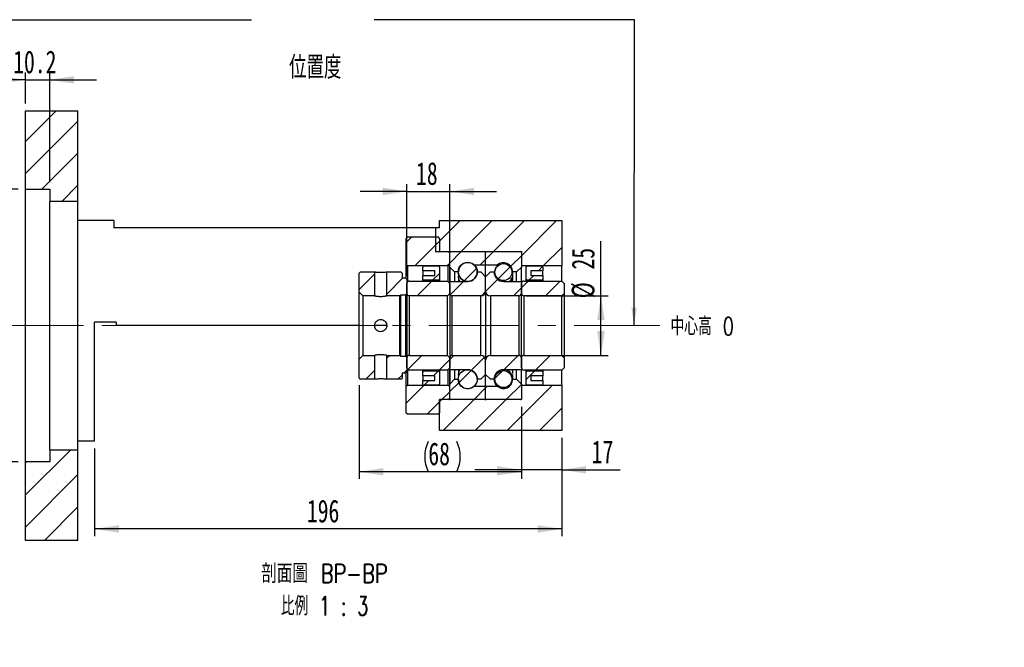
# Model space of a CAD drawing. Header units: millimetres. Extents: x 10 to 329, y 4 to 204.
# Tile 3 of 4: x 191 to 329, y 4 to 92. Entities that reach past the tile are written whole.
import ezdxf

# ---------------------------------------------------------------- set-up
doc = ezdxf.new("R2010")
doc.units = ezdxf.units.MM
doc.linetypes.add('CENTERX2', pattern=[20.32, 12.7, -2.54, 2.54, -2.54])
doc.layers.add('圖層0', color=7, linetype='Continuous')
doc.styles.add('SLDTEXTSTYLE0', font='TXT', dxfattribs={"width": 0.7})
doc.styles.add('SLDTEXTSTYLE1', font='TXT', dxfattribs={"width": 0.7, "bigfont": 'bigfont'})
doc.styles.add('SLDTEXTSTYLE4', font='TXT', dxfattribs={"width": 0.75, "bigfont": 'bigfont'})
doc.styles.add('SLDTEXTSTYLE5', font='TXT', dxfattribs={"width": 0.65625, "bigfont": 'bigfont'})
doc.dimstyles.new('SLDDIMSTYLE2', dxfattribs={"dimtxt": 3.389974, "dimasz": 2.5, "dimexe": 0, "dimexo": 0.0625, "dimgap": 0.847493, "dimtad": 1, "dimlfac": 3, "dimrnd": 1e-09, "dimzin": 12, "dimdsep": 46, "dimtxsty": 'SLDTEXTSTYLE0', "dimsah": 1, "dimcen": 0.09, "dimadec": 0, "dimazin": 3, "dimtfac": 1, "dimtofl": 0, "dimtmove": 0, "dimatfit": 3, "dimfxl": 1, "dimfrac": 2, "dimtolj": 1, "dimtzin": 12, "dimarcsym": 0})
doc.dimstyles.new('SLDDIMSTYLE4', dxfattribs={"dimtxt": 3.389974, "dimasz": 2.5, "dimexe": 0, "dimexo": 0.0625, "dimgap": 0.847493, "dimtad": 1, "dimdec": 1, "dimlfac": 3, "dimrnd": 1e-09, "dimzin": 12, "dimdsep": 46, "dimtxsty": 'SLDTEXTSTYLE0', "dimsah": 1, "dimcen": 0.09, "dimadec": 0, "dimazin": 3, "dimtfac": 1, "dimtdec": 1, "dimtofl": 0, "dimtmove": 0, "dimatfit": 3, "dimfxl": 1, "dimfrac": 2, "dimtolj": 1, "dimtzin": 12, "dimarcsym": 0})
doc.dimstyles.new('SLDDIMSTYLE5', dxfattribs={"dimtxt": 3.389974, "dimasz": 2.5, "dimexe": 0, "dimexo": 0.0625, "dimgap": 0.847493, "dimtad": 1, "dimdec": 1, "dimlfac": 3, "dimrnd": 1e-09, "dimzin": 12, "dimdsep": 46, "dimtxsty": 'SLDTEXTSTYLE0', "dimsah": 1, "dimcen": 0.09, "dimadec": 0, "dimazin": 3, "dimtfac": 1, "dimtdec": 1, "dimtmove": 0, "dimatfit": 0, "dimfxl": 1, "dimfrac": 2, "dimtolj": 1, "dimtzin": 12, "dimarcsym": 0})
doc.dimstyles.new('SLDDIMSTYLE6', dxfattribs={"dimtxt": 3.389974, "dimasz": 2.5, "dimexe": 0, "dimexo": 0.0625, "dimgap": 0.847493, "dimtad": 1, "dimlfac": 3, "dimrnd": 1e-09, "dimzin": 12, "dimdsep": 46, "dimtxsty": 'SLDTEXTSTYLE0', "dimsah": 1, "dimcen": 0.09, "dimadec": 0, "dimazin": 3, "dimtfac": 1, "dimtmove": 0, "dimatfit": 0, "dimfxl": 1, "dimfrac": 2, "dimtolj": 1, "dimtzin": 12, "dimarcsym": 0})

# ---------------------------------------------------------------- blocks, each defined once
blk = doc.blocks.new('_D_11')
at = {"layer": '圖層0', "color": 7}
for p, q in [((190.9, 68.48), (183, 68.48)), ((184, 68.48), (184, 30.38)), ((190.9, 30.38), (183, 30.38))]:
    blk.add_line(p, q, dxfattribs=at)
for points in [[(184, 68.48), (183.48, 65.09), (184.52, 65.09)], [(184, 30.38), (184.52, 33.77), (183.48, 33.77)]]:
    blk.add_solid(points, dxfattribs=at)
at = {"layer": '圖層0', "color": 7, "char_height": 3.175, "attachment_point": 1, "rotation": 90, "style": 'SLDTEXTSTYLE0'}
for s, insert in [('H7', (179.91, 53.81)), ('114.3', (179.91, 42.89)), ('%%c', (179.91, 38.86))]:
    blk.add_mtext(s, dxfattribs=dict(at, insert=insert))
blk = doc.blocks.new('_D_12')
at = {"layer": '圖層0', "color": 7}
for p, q in [((191.9, 80.43), (191.9, 84.76)), ((195.3, 69.48), (195.3, 84.76)), ((191.9, 83.76), (185.38, 83.76)), ((191.9, 83.76), (195.3, 83.76)), ((195.3, 83.76), (201.82, 83.76))]:
    blk.add_line(p, q, dxfattribs=at)
for points in [[(191.9, 83.76), (188.51, 84.28), (188.51, 83.24)], [(195.3, 83.76), (198.69, 83.24), (198.69, 84.28)]]:
    blk.add_solid(points, dxfattribs=at)
at = {"layer": '圖層0', "color": 7, "insert": (190.18, 87.85), "char_height": 3.175, "attachment_point": 1, "style": 'SLDTEXTSTYLE0'}
blk.add_mtext('10.2', dxfattribs=at)
blk = doc.blocks.new('_D_13')
at = {"layer": '圖層0', "color": 7}
for p, q in [((245.24, 56.31), (245.24, 69.17)), ((251.24, 56.31), (251.24, 69.17)), ((245.24, 68.17), (238.72, 68.17)), ((245.24, 68.17), (251.24, 68.17)), ((251.24, 68.17), (257.75, 68.17))]:
    blk.add_line(p, q, dxfattribs=at)
for points in [[(245.24, 68.17), (241.85, 68.69), (241.85, 67.65)], [(251.24, 68.17), (254.63, 67.65), (254.63, 68.69)]]:
    blk.add_solid(points, dxfattribs=at)
at = {"layer": '圖層0', "color": 7, "insert": (246.51, 72.26), "char_height": 3.175, "attachment_point": 1, "style": 'SLDTEXTSTYLE0'}
blk.add_mtext('18', dxfattribs=at)
blk = doc.blocks.new('_D_14')
at = {"layer": '圖層0', "color": 7}
for p, q in [((272.37, 53.59), (272.37, 61.24)), ((261.9, 53.59), (273.37, 53.59)), ((272.37, 45.26), (272.37, 53.59)), ((261.9, 45.26), (273.37, 45.26))]:
    blk.add_line(p, q, dxfattribs=at)
for points in [[(272.37, 53.59), (271.85, 50.2), (272.89, 50.2)], [(272.37, 45.26), (272.89, 48.65), (271.85, 48.65)]]:
    blk.add_solid(points, dxfattribs=at)
at = {"layer": '圖層0', "color": 7, "char_height": 3.175, "attachment_point": 1, "rotation": 90, "style": 'SLDTEXTSTYLE0'}
for s, insert in [('25', (268.28, 57.26)), ('%%c', (268.28, 53.24))]:
    blk.add_mtext(s, dxfattribs=dict(at, insert=insert))
blk = doc.blocks.new('_D_15')
at = {"layer": '圖層0', "color": 7}
for p, q in [((261.24, 38.09), (261.24, 28.28)), ((266.9, 33.76), (266.9, 28.28)), ((261.24, 29.28), (254.72, 29.28)), ((266.9, 29.28), (261.24, 29.28)), ((266.9, 29.28), (275.05, 29.28))]:
    blk.add_line(p, q, dxfattribs=at)
for points in [[(261.24, 29.28), (257.85, 29.8), (257.85, 28.76)], [(266.9, 29.28), (270.29, 28.76), (270.29, 29.8)]]:
    blk.add_solid(points, dxfattribs=at)
at = {"layer": '圖層0', "color": 7, "insert": (271.07, 33.38), "char_height": 3.175, "attachment_point": 1, "style": 'SLDTEXTSTYLE0'}
blk.add_mtext('17', dxfattribs=at)
blk = doc.blocks.new('_D_16')
at = {"layer": '圖層0', "color": 7}
for p, q in [((238.57, 41.09), (238.57, 28.01)), ((261.24, 38.09), (261.24, 28.01)), ((261.24, 29.01), (238.57, 29.01))]:
    blk.add_line(p, q, dxfattribs=at)
for centre, start, end in [((252.46, 31.13), 153.4349, 206.5651), ((247.97, 31.13), 333.4349, 26.5651)]:
    blk.add_arc(centre, 4.73, start, end, dxfattribs=at)
for points in [[(238.57, 29.01), (241.96, 28.49), (241.96, 29.53)], [(261.24, 29.01), (257.85, 29.53), (257.85, 28.49)]]:
    blk.add_solid(points, dxfattribs=at)
at = {"layer": '圖層0', "color": 7, "insert": (248.23, 33.1), "char_height": 3.175, "attachment_point": 1, "style": 'SLDTEXTSTYLE0'}
blk.add_mtext('68', dxfattribs=at)
blk = doc.blocks.new('_D_17')
at = {"layer": '圖層0', "color": 7}
for p, q in [((266.9, 33.76), (266.9, 20.02)), ((201.57, 32.26), (201.57, 20.02)), ((266.9, 21.02), (201.57, 21.02))]:
    blk.add_line(p, q, dxfattribs=at)
for points in [[(201.57, 21.02), (204.96, 20.5), (204.96, 21.54)], [(266.9, 21.02), (263.51, 21.54), (263.51, 20.5)]]:
    blk.add_solid(points, dxfattribs=at)
at = {"layer": '圖層0', "color": 7, "insert": (231.25, 25.11), "char_height": 3.175, "attachment_point": 1, "style": 'SLDTEXTSTYLE0'}
blk.add_mtext('196', dxfattribs=at)
blk = doc.blocks.new('SW_NOTE_4')
at = {"layer": '圖層0', "color": 0, "char_height": 2.6458, "attachment_point": 2}
for s, insert, style in [('\\M+19655\\M+196CA\\M+19AA4 BP-BP', (10.34, 3.41), 'SLDTEXTSTYLE4'), ('\\M+194E4\\M+197E1 1 : 3', (10.36, -1.12), 'SLDTEXTSTYLE5')]:
    blk.add_mtext(s, dxfattribs=dict(at, insert=insert, style=style))

msp = doc.modelspace()

# ---------------------------------------------------------------- hatches: boundary and pattern name
at = {"linetype": 'Continuous', "lineweight": 18}
h = msp.add_hatch(dxfattribs=at)
h.set_pattern_fill('ANSI31', style=0)
edge = h.paths.add_edge_path(flags=0)
edge.add_arc((251.3355, 59.6597), 0.1, 90, 180)
edge.add_line((251.2355, 59.6597), (251.2355, 57.593))
edge.add_line((251.2355, 57.593), (251.9021, 56.9264))
edge.add_line((251.9021, 56.9264), (252.4438, 56.9264))
edge.add_arc((253.7355, 56.9264), 1.2917, 47.348118, 180, ccw=False)
edge.add_line((254.6106, 57.8764), (256.2355, 57.8764))
edge.add_line((256.2355, 57.8764), (256.2355, 59.6597))
edge.add_arc((256.1355, 59.6597), 0.1, 0, 90)
edge.add_line((256.1355, 59.7597), (251.3355, 59.7597))
h = msp.add_hatch(dxfattribs=at)
h.set_pattern_fill('ANSI31', style=0)
edge = h.paths.add_edge_path(flags=0)
edge.add_arc((261.1355, 59.6597), 0.1, 0, 90)
edge.add_line((261.1355, 59.7597), (256.3355, 59.7597))
edge.add_arc((256.3355, 59.6597), 0.1, 90, 180)
edge.add_line((256.2355, 59.6597), (256.2355, 57.8764))
edge.add_line((256.2355, 57.8764), (257.8603, 57.8764))
edge.add_arc((258.7355, 56.9264), 1.2917, 0, 132.651882, ccw=False)
edge.add_line((260.0271, 56.9264), (260.5688, 56.9264))
edge.add_line((260.5688, 56.9264), (261.2355, 57.593))
edge.add_line((261.2355, 57.593), (261.2355, 59.6597))
h = msp.add_hatch(dxfattribs=at)
h.set_pattern_fill('ANSI31', style=0)
edge = h.paths.add_edge_path(flags=0)
edge.add_arc((253.7355, 56.9262), 1.3325, 0, 360)
h = msp.add_hatch(dxfattribs=at)
h.set_pattern_fill('ANSI31', style=0)
edge = h.paths.add_edge_path(flags=0)
edge.add_arc((258.7355, 56.9018), 1.1875, 0, 360)
h = msp.add_hatch(dxfattribs=at)
h.set_pattern_fill('ANSI31', style=0)
h.paths.add_polyline_path([(240.7188, 56.9264), (238.7355, 56.9264), (238.5688, 56.7597), (238.5688, 54.093), (239.0688, 53.593), (240.7188, 53.593)], flags=0)
h = msp.add_hatch(dxfattribs=at)
h.set_pattern_fill('ANSI31', style=0)
h.paths.add_polyline_path([(245.0688, 56.093), (244.5688, 56.093), (244.5688, 56.7597), (244.4021, 56.9264), (242.4188, 56.9264), (242.4188, 53.593), (244.2355, 53.593), (244.3188, 53.6764), (245.0688, 53.6764), (245.2355, 53.843), (245.2355, 55.9264)], flags=0)
h = msp.add_hatch(dxfattribs=at)
h.set_pattern_fill('ANSI31', style=0)
edge = h.paths.add_edge_path(flags=0)
edge.add_line((256.2355, 56.2597), (255.5688, 56.9264))
edge.add_line((255.5688, 56.9264), (255.0688, 56.9264))
edge.add_arc((253.7355, 56.9264), 1.3333, 270, 360, ccw=False)
edge.add_line((253.7355, 55.593), (251.2355, 55.593))
edge.add_line((251.2355, 55.593), (251.2355, 53.9264))
edge.add_arc((251.5688, 53.9264), 0.3333, 180, 270)
edge.add_line((251.5688, 53.593), (255.5688, 53.593))
edge.add_arc((255.5688, 54.2597), 0.6667, 270, 360)
edge.add_line((256.2355, 54.2597), (256.2355, 56.2597))
h = msp.add_hatch(dxfattribs=at)
h.set_pattern_fill('ANSI31', style=0)
edge = h.paths.add_edge_path(flags=0)
edge.add_line((256.9021, 56.9264), (256.2355, 56.2597))
edge.add_line((256.2355, 56.2597), (256.2355, 54.2597))
edge.add_arc((256.9021, 54.2597), 0.6667, 180, 270)
edge.add_line((256.9021, 53.593), (260.9021, 53.593))
edge.add_arc((260.9021, 53.9264), 0.3333, 270, 360)
edge.add_line((261.2355, 53.9264), (261.2355, 55.593))
edge.add_line((261.2355, 55.593), (258.7355, 55.593))
edge.add_arc((258.7355, 56.9264), 1.3333, 180, 270, ccw=False)
edge.add_line((257.4021, 56.9264), (256.9021, 56.9264))
h = msp.add_hatch(dxfattribs=at)
h.set_pattern_fill('ANSI31', style=0)
edge = h.paths.add_edge_path(flags=0)
edge.add_line((261.5688, 53.593), (266.9021, 53.593))
edge.add_line((266.9021, 53.593), (267.2355, 53.9264))
edge.add_line((267.2355, 53.9264), (267.2355, 55.3097))
edge.add_line((267.2355, 55.3097), (266.9021, 55.643))
edge.add_line((266.9021, 55.643), (261.5688, 55.643))
edge.add_arc((261.5688, 55.3097), 0.3333, 90, 180)
edge.add_line((261.2355, 55.3097), (261.2355, 53.9264))
edge.add_arc((261.5688, 53.9264), 0.3333, 180, 270)
h = msp.add_hatch(dxfattribs=at)
h.set_pattern_fill('ANSI31', style=0)
h.paths.add_polyline_path([(238.5688, 44.7597), (238.5688, 42.093), (238.7355, 41.9264), (240.7188, 41.9264), (240.7188, 45.2597), (239.0688, 45.2597)], flags=0)
h = msp.add_hatch(dxfattribs=at)
h.set_pattern_fill('ANSI31', style=0)
h.paths.add_polyline_path([(244.5688, 42.7597), (245.0688, 42.7597), (245.2355, 42.9264), (245.2355, 45.0097), (245.0688, 45.1764), (244.3188, 45.1764), (244.2355, 45.2597), (242.4188, 45.2597), (242.4188, 41.9264), (244.4021, 41.9264), (244.5688, 42.093)], flags=0)
h = msp.add_hatch(dxfattribs=at)
h.set_pattern_fill('ANSI31', style=0)
edge = h.paths.add_edge_path(flags=0)
edge.add_line((255.5688, 41.9264), (256.2355, 42.593))
edge.add_line((256.2355, 42.593), (256.2355, 44.593))
edge.add_arc((255.5688, 44.593), 0.6667, 360, 450)
edge.add_line((255.5688, 45.2597), (251.5688, 45.2597))
edge.add_arc((251.5688, 44.9264), 0.3333, 90, 180)
edge.add_line((251.2355, 44.9264), (251.2355, 43.2597))
edge.add_line((251.2355, 43.2597), (253.7355, 43.2597))
edge.add_arc((253.7355, 41.9264), 1.3333, 0, 90, ccw=False)
edge.add_line((255.0688, 41.9264), (255.5688, 41.9264))
h = msp.add_hatch(dxfattribs=at)
h.set_pattern_fill('ANSI31', style=0)
edge = h.paths.add_edge_path(flags=0)
edge.add_line((256.2355, 42.593), (256.9021, 41.9264))
edge.add_line((256.9021, 41.9264), (257.4021, 41.9264))
edge.add_arc((258.7355, 41.9264), 1.3333, 90, 180, ccw=False)
edge.add_line((258.7355, 43.2597), (261.2355, 43.2597))
edge.add_line((261.2355, 43.2597), (261.2355, 44.9264))
edge.add_arc((260.9021, 44.9264), 0.3333, 0, 90)
edge.add_line((260.9021, 45.2597), (256.9021, 45.2597))
edge.add_arc((256.9021, 44.593), 0.6667, 90, 180)
edge.add_line((256.2355, 44.593), (256.2355, 42.593))
h = msp.add_hatch(dxfattribs=at)
h.set_pattern_fill('ANSI31', style=0)
edge = h.paths.add_edge_path(flags=0)
edge.add_line((267.2355, 43.543), (267.2355, 44.9264))
edge.add_line((267.2355, 44.9264), (266.9021, 45.2597))
edge.add_line((266.9021, 45.2597), (261.5688, 45.2597))
edge.add_arc((261.5688, 44.9264), 0.3333, 90, 180)
edge.add_line((261.2355, 44.9264), (261.2355, 43.543))
edge.add_arc((261.5688, 43.543), 0.3333, 180, 270)
edge.add_line((261.5688, 43.2097), (266.9021, 43.2097))
edge.add_line((266.9021, 43.2097), (267.2355, 43.543))
h = msp.add_hatch(dxfattribs=at)
h.set_pattern_fill('ANSI31', style=0)
edge = h.paths.add_edge_path(flags=0)
edge.add_arc((253.7355, 41.9265), 1.3325, 0, 360)
h = msp.add_hatch(dxfattribs=at)
h.set_pattern_fill('ANSI31', style=0)
edge = h.paths.add_edge_path(flags=0)
edge.add_arc((258.7355, 41.9509), 1.1875, 0, 360)
h = msp.add_hatch(dxfattribs=at)
h.set_pattern_fill('ANSI31', style=0)
edge = h.paths.add_edge_path(flags=0)
edge.add_arc((251.3355, 39.193), 0.1, 180, 270)
edge.add_line((251.3355, 39.093), (256.1355, 39.093))
edge.add_arc((256.1355, 39.193), 0.1, 270, 360)
edge.add_line((256.2355, 39.193), (256.2355, 40.9764))
edge.add_line((256.2355, 40.9764), (254.6106, 40.9764))
edge.add_arc((253.7355, 41.9264), 1.2917, 180, 312.651882, ccw=False)
edge.add_line((252.4438, 41.9264), (251.9021, 41.9264))
edge.add_line((251.9021, 41.9264), (251.2355, 41.2597))
edge.add_line((251.2355, 41.2597), (251.2355, 39.193))
h = msp.add_hatch(dxfattribs=at)
h.set_pattern_fill('ANSI31', style=0)
edge = h.paths.add_edge_path(flags=0)
edge.add_arc((261.1355, 39.193), 0.1, 270, 360)
edge.add_line((261.2355, 39.193), (261.2355, 41.2597))
edge.add_line((261.2355, 41.2597), (260.5688, 41.9264))
edge.add_line((260.5688, 41.9264), (260.0271, 41.9264))
edge.add_arc((258.7355, 41.9264), 1.2917, 227.348118, 360, ccw=False)
edge.add_line((257.8603, 40.9764), (256.2355, 40.9764))
edge.add_line((256.2355, 40.9764), (256.2355, 39.193))
edge.add_arc((256.3355, 39.193), 0.1, 180, 270)
edge.add_line((256.3355, 39.093), (261.1355, 39.093))
at = {"layer": '圖層0', "linetype": 'Continuous', "lineweight": 18}
h = msp.add_hatch(dxfattribs=at)
h.set_pattern_fill('ANSI31', color=256, style=0)
h.paths.add_polyline_path([(199.2355, 79.4264), (191.9021, 79.4264), (191.9021, 68.4764), (195.3021, 68.4764), (195.3021, 66.7597), (199.2355, 66.7597)], flags=0)
h = msp.add_hatch(dxfattribs=at)
h.set_pattern_fill('ANSI31', color=256, style=0)
h.paths.add_polyline_path([(249.2355, 63.093), (249.2355, 59.7597), (261.2355, 59.7597), (261.2355, 57.7597), (266.9021, 57.7597), (266.9021, 64.093), (249.8021, 64.093), (249.8021, 63.093)], flags=0)
h = msp.add_hatch(dxfattribs=at)
h.set_pattern_fill('ANSI31', color=256, style=0)
edge = h.paths.add_edge_path(flags=0)
edge.add_line((245.1355, 61.593), (245.1355, 57.9264))
edge.add_line((245.1355, 57.9264), (245.3021, 57.7597))
edge.add_line((245.3021, 57.7597), (251.0188, 57.7597))
edge.add_line((251.0188, 57.7597), (251.1855, 57.9264))
edge.add_line((251.1855, 57.9264), (251.1855, 59.593))
edge.add_line((251.1855, 59.593), (251.0188, 59.7597))
edge.add_line((251.0188, 59.7597), (249.9355, 59.7597))
edge.add_arc((249.9355, 59.893), 0.1333, 180, 270, ccw=False)
edge.add_line((249.8021, 59.893), (249.8021, 61.593))
edge.add_line((249.8021, 61.593), (249.6355, 61.7597))
edge.add_line((249.6355, 61.7597), (245.3021, 61.7597))
edge.add_line((245.3021, 61.7597), (245.1355, 61.593))
h = msp.add_hatch(dxfattribs=at)
h.set_pattern_fill('ANSI31', color=256, style=0)
edge = h.paths.add_edge_path(flags=0)
edge.add_line((249.1355, 56.4264), (247.4688, 56.4264))
edge.add_line((247.4688, 56.4264), (247.4688, 55.9264))
edge.add_arc((247.6355, 55.9264), 0.1667, 180, 270)
edge.add_line((247.6355, 55.7597), (249.6355, 55.7597))
edge.add_arc((249.6355, 55.9264), 0.1667, 270, 360)
edge.add_line((249.8021, 55.9264), (249.8021, 57.593))
edge.add_arc((249.6355, 57.593), 0.1667, 0, 90)
edge.add_line((249.6355, 57.7597), (247.6355, 57.7597))
edge.add_arc((247.6355, 57.593), 0.1667, 90, 180)
edge.add_line((247.4688, 57.593), (247.4688, 57.093))
edge.add_line((247.4688, 57.093), (249.1355, 57.093))
edge.add_line((249.1355, 57.093), (249.1355, 56.4264))
h = msp.add_hatch(dxfattribs=at)
h.set_pattern_fill('ANSI31', color=256, style=0)
edge = h.paths.add_edge_path(flags=0)
edge.add_line((264.2355, 56.4264), (262.5688, 56.4264))
edge.add_line((262.5688, 56.4264), (262.5688, 57.093))
edge.add_line((262.5688, 57.093), (264.2355, 57.093))
edge.add_line((264.2355, 57.093), (264.2355, 57.593))
edge.add_arc((264.0688, 57.593), 0.1667, 0, 90)
edge.add_line((264.0688, 57.7597), (262.0688, 57.7597))
edge.add_arc((262.0688, 57.593), 0.1667, 90, 180)
edge.add_line((261.9021, 57.593), (261.9021, 55.9264))
edge.add_arc((262.0688, 55.9264), 0.1667, 180, 270)
edge.add_line((262.0688, 55.7597), (264.0688, 55.7597))
edge.add_arc((264.0688, 55.9264), 0.1667, 270, 360)
edge.add_line((264.2355, 55.9264), (264.2355, 56.4264))
h = msp.add_hatch(dxfattribs=at)
h.set_pattern_fill('ANSI31', color=256, style=0)
edge = h.paths.add_edge_path(flags=0)
edge.add_line((245.5688, 53.593), (250.9021, 53.593))
edge.add_line((250.9021, 53.593), (251.2355, 53.9264))
edge.add_line((251.2355, 53.9264), (251.2355, 55.3097))
edge.add_line((251.2355, 55.3097), (250.9021, 55.643))
edge.add_line((250.9021, 55.643), (245.5688, 55.643))
edge.add_arc((245.5688, 55.3097), 0.3333, 90, 180)
edge.add_line((245.2355, 55.3097), (245.2355, 53.9264))
edge.add_arc((245.5688, 53.9264), 0.3333, 180, 270)
h = msp.add_hatch(dxfattribs=at)
h.set_pattern_fill('ANSI31', color=256, style=0)
edge = h.paths.add_edge_path(flags=0)
edge.add_line((251.2355, 43.543), (251.2355, 44.9264))
edge.add_line((251.2355, 44.9264), (250.9021, 45.2597))
edge.add_line((250.9021, 45.2597), (245.5688, 45.2597))
edge.add_arc((245.5688, 44.9264), 0.3333, 90, 180)
edge.add_line((245.2355, 44.9264), (245.2355, 43.543))
edge.add_arc((245.5688, 43.543), 0.3333, 180, 270)
edge.add_line((245.5688, 43.2097), (250.9021, 43.2097))
edge.add_line((250.9021, 43.2097), (251.2355, 43.543))
h = msp.add_hatch(dxfattribs=at)
h.set_pattern_fill('ANSI31', color=256, style=0)
edge = h.paths.add_edge_path(flags=0)
edge.add_line((247.4688, 42.4264), (249.1355, 42.4264))
edge.add_line((249.1355, 42.4264), (249.1355, 41.7597))
edge.add_line((249.1355, 41.7597), (247.4688, 41.7597))
edge.add_line((247.4688, 41.7597), (247.4688, 41.2597))
edge.add_arc((247.6355, 41.2597), 0.1667, 180, 270)
edge.add_line((247.6355, 41.093), (249.6355, 41.093))
edge.add_arc((249.6355, 41.2597), 0.1667, 270, 360)
edge.add_line((249.8021, 41.2597), (249.8021, 42.9264))
edge.add_arc((249.6355, 42.9264), 0.1667, 0, 90)
edge.add_line((249.6355, 43.093), (247.6355, 43.093))
edge.add_arc((247.6355, 42.9264), 0.1667, 90, 180)
edge.add_line((247.4688, 42.9264), (247.4688, 42.4264))
h = msp.add_hatch(dxfattribs=at)
h.set_pattern_fill('ANSI31', color=256, style=0)
edge = h.paths.add_edge_path(flags=0)
edge.add_line((262.5688, 42.4264), (264.2355, 42.4264))
edge.add_line((264.2355, 42.4264), (264.2355, 42.9264))
edge.add_arc((264.0688, 42.9264), 0.1667, 0, 90)
edge.add_line((264.0688, 43.093), (262.0688, 43.093))
edge.add_arc((262.0688, 42.9264), 0.1667, 90, 180)
edge.add_line((261.9021, 42.9264), (261.9021, 41.2597))
edge.add_arc((262.0688, 41.2597), 0.1667, 180, 270)
edge.add_line((262.0688, 41.093), (264.0688, 41.093))
edge.add_arc((264.0688, 41.2597), 0.1667, 270, 360)
edge.add_line((264.2355, 41.2597), (264.2355, 41.7597))
edge.add_line((264.2355, 41.7597), (262.5688, 41.7597))
edge.add_line((262.5688, 41.7597), (262.5688, 42.4264))
h = msp.add_hatch(dxfattribs=at)
h.set_pattern_fill('ANSI31', color=256, style=0)
edge = h.paths.add_edge_path(flags=0)
edge.add_line((251.0188, 41.093), (245.3021, 41.093))
edge.add_line((245.3021, 41.093), (245.1355, 40.9264))
edge.add_line((245.1355, 40.9264), (245.1355, 37.2597))
edge.add_line((245.1355, 37.2597), (245.3021, 37.093))
edge.add_line((245.3021, 37.093), (249.6355, 37.093))
edge.add_line((249.6355, 37.093), (249.8021, 37.2597))
edge.add_line((249.8021, 37.2597), (249.8021, 38.9597))
edge.add_arc((249.9355, 38.9597), 0.1333, 90, 180, ccw=False)
edge.add_line((249.9355, 39.093), (251.0188, 39.093))
edge.add_line((251.0188, 39.093), (251.1855, 39.2597))
edge.add_line((251.1855, 39.2597), (251.1855, 40.9264))
edge.add_line((251.1855, 40.9264), (251.0188, 41.093))
h = msp.add_hatch(dxfattribs=at)
h.set_pattern_fill('ANSI31', color=256, style=0)
h.paths.add_polyline_path([(266.9021, 41.093), (261.2355, 41.093), (261.2355, 39.093), (249.8021, 39.093), (249.8021, 34.7597), (266.9021, 34.7597)], flags=0)
h = msp.add_hatch(dxfattribs=at)
h.set_pattern_fill('ANSI31', color=256, style=0)
h.paths.add_polyline_path([(191.9021, 19.4264), (199.2355, 19.4264), (199.2355, 32.093), (195.3021, 32.093), (195.3021, 30.3764), (191.9021, 30.3764)], flags=0)

# ---------------------------------------------------------------- linework, layer by layer
at = {"color": 7, "linetype": 'Continuous', "lineweight": 25}
for p, q in [((191.9021, 68.4764), (191.9021, 79.4264)), ((191.9021, 79.4264), (199.2355, 79.4264)), ((199.2355, 66.7597), (199.2355, 79.4264)), ((191.9021, 68.4764), (195.3021, 68.4764)), ((191.9021, 30.3764), (191.9021, 68.4764)), ((195.3021, 68.4764), (195.3021, 66.7597)), ((199.2355, 66.7597), (195.3021, 66.7597)), ((195.3021, 32.093), (195.3021, 66.7597)), ((199.2355, 32.093), (199.2355, 66.7597)), ((204.2355, 64.093), (199.2355, 64.093)), ((204.2355, 64.093), (204.2355, 63.093)), ((249.8021, 63.093), (249.8021, 64.093)), ((249.8021, 64.093), (266.9021, 64.093)), ((266.9021, 64.093), (266.9021, 57.7597)), ((249.2355, 63.093), (204.2355, 63.093)), ((249.8021, 63.093), (249.2355, 63.093)), ((249.2355, 63.093), (249.2355, 59.7597)), ((245.3021, 61.7597), (245.1355, 61.593)), ((245.1355, 57.9264), (245.1355, 61.593)), ((249.6355, 61.7597), (245.3021, 61.7597)), ((249.8021, 61.593), (249.6355, 61.7597)), ((249.8021, 61.593), (249.8021, 59.893)), ((249.2355, 59.7597), (261.2355, 59.7597)), ((249.9355, 59.7597), (251.0188, 59.7597)), ((251.1855, 59.593), (251.0188, 59.7597)), ((251.1855, 59.593), (251.1855, 57.9264)), ((251.2355, 57.593), (251.2355, 59.6597)), ((251.3355, 59.7597), (256.1355, 59.7597)), ((256.2355, 57.8764), (256.2355, 59.6597)), ((256.3355, 59.7597), (261.1355, 59.7597)), ((261.2355, 59.7597), (261.2355, 57.7597)), ((261.2355, 59.6597), (261.2355, 57.593)), ((245.1355, 57.9264), (245.3021, 57.7597)), ((245.1355, 56.0264), (245.1355, 57.9264)), ((251.0188, 57.7597), (251.1855, 57.9264)), ((251.1855, 57.9264), (251.1855, 55.3597)), ((256.2355, 57.8764), (254.6106, 57.8764)), ((257.8603, 57.8764), (256.2355, 57.8764)), ((256.2355, 56.2597), (256.2355, 57.8764)), ((257.8603, 57.7045), (257.8603, 57.8764)), ((238.7355, 56.9264), (238.5688, 56.7597)), ((238.5688, 54.093), (238.5688, 56.7597)), ((238.7355, 56.9264), (240.7188, 56.9264)), ((240.7188, 56.9264), (240.7188, 53.593)), ((242.4188, 53.593), (242.4188, 56.9264)), ((242.4188, 56.9264), (244.4021, 56.9264)), ((244.5688, 56.7597), (244.4021, 56.9264)), ((244.5688, 56.7597), (244.5688, 56.093)), ((251.0188, 57.7597), (245.3021, 57.7597)), ((245.3021, 57.7597), (245.3021, 55.5097)), ((247.4688, 57.093), (247.4688, 57.593)), ((249.1355, 57.093), (247.4688, 57.093)), ((247.4688, 57.093), (247.4688, 56.4264)), ((247.6355, 57.7597), (249.6355, 57.7597)), ((249.1355, 56.4264), (249.1355, 57.093)), ((249.8021, 57.593), (249.8021, 55.9264)), ((251.0188, 55.5264), (251.0188, 57.7597)), ((251.9021, 56.9264), (251.2355, 57.593)), ((251.2355, 57.593), (251.2355, 55.593)), ((251.9021, 56.9264), (251.9021, 55.593)), ((252.4438, 56.9264), (251.9021, 56.9264)), ((252.4438, 56.5955), (252.4438, 56.4589)), ((255.0688, 56.9264), (255.5688, 56.9264)), ((255.5688, 56.9264), (256.2355, 56.2597)), ((256.2355, 56.2597), (256.9021, 56.9264)), ((256.9021, 56.9264), (257.4021, 56.9264)), ((260.0271, 56.6593), (260.0271, 56.9264)), ((260.5688, 56.9264), (260.0271, 56.9264)), ((261.2355, 57.593), (260.5688, 56.9264)), ((260.5688, 55.593), (260.5688, 56.9264)), ((266.9021, 57.7597), (261.2355, 57.7597)), ((261.2355, 55.593), (261.2355, 57.593)), ((261.9021, 55.9264), (261.9021, 57.593)), ((262.0688, 57.7597), (264.0688, 57.7597)), ((264.2355, 57.093), (262.5688, 57.093)), ((262.5688, 57.093), (262.5688, 56.4264)), ((264.2355, 57.593), (264.2355, 57.093)), ((264.2355, 56.4264), (264.2355, 57.093)), ((266.9021, 55.643), (266.9021, 57.7597)), ((244.5688, 56.093), (245.0688, 56.093)), ((245.2355, 55.9264), (245.0688, 56.093)), ((245.2355, 55.9264), (245.2355, 53.843)), ((245.2355, 53.9264), (245.2355, 55.3097)), ((245.5688, 55.643), (250.9021, 55.643)), ((247.4688, 56.4264), (249.1355, 56.4264)), ((247.4688, 55.9264), (247.4688, 56.4264)), ((247.4688, 55.643), (247.4688, 55.9264)), ((249.6355, 55.7597), (247.6355, 55.7597)), ((249.8021, 55.9264), (249.8021, 55.643)), ((251.2355, 55.3097), (250.9021, 55.643)), ((251.2355, 55.593), (253.7355, 55.593)), ((251.2355, 53.9264), (251.2355, 55.593)), ((251.2355, 55.3097), (251.2355, 53.9264)), ((252.4438, 56.0065), (252.4438, 55.593)), ((256.2355, 54.2597), (256.2355, 56.2597)), ((258.7355, 55.593), (261.2355, 55.593)), ((260.0271, 55.593), (260.0271, 56.2341)), ((261.2355, 55.593), (261.2355, 53.9264)), ((261.2355, 53.9264), (261.2355, 55.3097)), ((261.5688, 55.643), (266.9021, 55.643)), ((261.9021, 55.643), (261.9021, 55.9264)), ((264.0688, 55.7597), (262.0688, 55.7597)), ((262.5688, 56.4264), (264.2355, 56.4264)), ((264.2355, 56.4264), (264.2355, 55.9264)), ((264.2355, 55.9264), (264.2355, 55.643)), ((267.2355, 55.3097), (266.9021, 55.643)), ((267.2355, 55.3097), (267.2355, 53.9264)), ((238.5688, 54.093), (239.0688, 53.593)), ((238.5688, 44.7597), (238.5688, 54.093)), ((245.0688, 53.6764), (245.2355, 53.843)), ((245.2355, 53.843), (245.2355, 45.0097)), ((250.9021, 53.593), (251.2355, 53.9264)), ((251.2355, 53.9264), (251.2355, 44.9264)), ((256.2355, 54.2597), (256.2355, 44.593)), ((261.2355, 44.9264), (261.2355, 53.9264)), ((266.9021, 53.593), (267.2355, 53.9264)), ((267.2355, 53.9264), (267.2355, 44.9264)), ((239.0688, 53.593), (239.0688, 45.2597)), ((240.7188, 53.593), (239.0688, 53.593)), ((244.2355, 53.593), (242.4188, 53.593)), ((244.2355, 53.593), (244.3188, 53.6764)), ((244.2355, 45.2597), (244.2355, 53.593)), ((245.0688, 53.6764), (244.3188, 53.6764)), ((244.3188, 53.6764), (244.3188, 45.1764)), ((245.0688, 45.1764), (245.0688, 53.6764)), ((245.5688, 53.593), (245.5688, 45.2597)), ((250.9021, 53.593), (245.5688, 53.593)), ((250.9021, 45.2597), (250.9021, 53.593)), ((251.5688, 45.2597), (251.5688, 53.593)), ((255.5688, 53.593), (251.5688, 53.593)), ((255.5688, 45.2597), (255.5688, 53.593)), ((256.9021, 53.593), (256.9021, 45.2597)), ((260.9021, 53.593), (256.9021, 53.593)), ((260.9021, 53.593), (260.9021, 45.2597)), ((261.5688, 53.593), (261.5688, 45.2597)), ((266.9021, 53.593), (261.5688, 53.593)), ((266.9021, 45.2597), (266.9021, 53.593)), ((204.5688, 49.9264), (201.5688, 49.9264)), ((201.5688, 33.2597), (201.5688, 49.9264)), ((204.5688, 49.9264), (204.5688, 49.4264)), ((238.5688, 49.4264), (204.5688, 49.4264)), ((242.4077, 49.4264), (240.7188, 49.4264)), ((239.0688, 45.2597), (238.5688, 44.7597)), ((238.5688, 42.093), (238.5688, 44.7597)), ((239.0688, 45.2597), (240.7188, 45.2597)), ((240.7188, 45.2597), (240.7188, 41.9264)), ((242.4188, 45.2597), (244.2355, 45.2597)), ((242.4188, 41.9264), (242.4188, 45.2597)), ((244.3188, 45.1764), (244.2355, 45.2597)), ((244.3188, 45.1764), (245.0688, 45.1764)), ((245.2355, 45.0097), (245.0688, 45.1764)), ((245.2355, 45.0097), (245.2355, 42.9264)), ((245.2355, 43.543), (245.2355, 44.9264)), ((245.5688, 45.2597), (250.9021, 45.2597)), ((251.2355, 44.9264), (250.9021, 45.2597)), ((251.2355, 44.9264), (251.2355, 43.543)), ((251.2355, 43.2597), (251.2355, 44.9264)), ((251.5688, 45.2597), (255.5688, 45.2597)), ((256.2355, 42.593), (256.2355, 44.593)), ((256.9021, 45.2597), (260.9021, 45.2597)), ((261.2355, 43.543), (261.2355, 44.9264)), ((261.2355, 44.9264), (261.2355, 43.2597)), ((261.5688, 45.2597), (266.9021, 45.2597)), ((267.2355, 44.9264), (266.9021, 45.2597)), ((267.2355, 44.9264), (267.2355, 43.543)), ((244.5688, 42.7597), (244.5688, 42.093)), ((245.0688, 42.7597), (244.5688, 42.7597)), ((245.0688, 42.7597), (245.2355, 42.9264)), ((245.1355, 40.9264), (245.1355, 42.8264)), ((245.3021, 43.343), (245.3021, 41.093)), ((250.9021, 43.2097), (245.5688, 43.2097)), ((247.4688, 42.9264), (247.4688, 43.2097)), ((247.4688, 42.4264), (247.4688, 42.9264)), ((247.6355, 43.093), (249.6355, 43.093)), ((249.8021, 43.2097), (249.8021, 42.9264)), ((249.8021, 42.9264), (249.8021, 41.2597)), ((250.9021, 43.2097), (251.2355, 43.543)), ((251.0188, 41.093), (251.0188, 43.3264)), ((251.1855, 43.493), (251.1855, 40.9264)), ((253.7355, 43.2597), (251.2355, 43.2597)), ((251.2355, 43.2597), (251.2355, 41.2597)), ((251.9021, 43.2597), (251.9021, 41.9264)), ((252.4438, 43.2597), (252.4438, 42.81)), ((261.2355, 43.2597), (258.7355, 43.2597)), ((260.0271, 43.0827), (260.0271, 43.2597)), ((260.5688, 41.9264), (260.5688, 43.2597)), ((261.2355, 41.2597), (261.2355, 43.2597)), ((266.9021, 43.2097), (261.5688, 43.2097)), ((261.9021, 42.9264), (261.9021, 43.2097)), ((261.9021, 41.2597), (261.9021, 42.9264)), ((262.0688, 43.093), (264.0688, 43.093)), ((264.2355, 43.2097), (264.2355, 42.9264)), ((264.2355, 42.9264), (264.2355, 42.4264)), ((266.9021, 43.2097), (267.2355, 43.543)), ((266.9021, 41.093), (266.9021, 43.2097)), ((238.5688, 42.093), (238.7355, 41.9264)), ((240.7188, 41.9264), (238.7355, 41.9264)), ((244.4021, 41.9264), (242.4188, 41.9264)), ((244.4021, 41.9264), (244.5688, 42.093)), ((247.4688, 42.4264), (247.4688, 41.7597)), ((249.1355, 42.4264), (247.4688, 42.4264)), ((247.4688, 41.7597), (249.1355, 41.7597)), ((247.4688, 41.2597), (247.4688, 41.7597)), ((249.1355, 41.7597), (249.1355, 42.4264)), ((251.2355, 41.2597), (251.9021, 41.9264)), ((251.9021, 41.9264), (252.4438, 41.9264)), ((252.4438, 42.3614), (252.4438, 42.2538)), ((255.5688, 41.9264), (255.0688, 41.9264)), ((256.2355, 42.593), (255.5688, 41.9264)), ((256.9021, 41.9264), (256.2355, 42.593)), ((256.2355, 40.9764), (256.2355, 42.593)), ((257.4021, 41.9264), (256.9021, 41.9264)), ((260.0271, 42.2816), (260.0271, 42.6076)), ((260.0271, 41.9264), (260.0271, 41.9314)), ((260.0271, 41.9264), (260.5688, 41.9264)), ((260.5688, 41.9264), (261.2355, 41.2597)), ((264.2355, 42.4264), (262.5688, 42.4264)), ((262.5688, 42.4264), (262.5688, 41.7597)), ((262.5688, 41.7597), (264.2355, 41.7597)), ((264.2355, 41.7597), (264.2355, 42.4264)), ((264.2355, 41.7597), (264.2355, 41.2597)), ((245.3021, 41.093), (245.1355, 40.9264)), ((245.1355, 37.2597), (245.1355, 40.9264)), ((245.3021, 41.093), (251.0188, 41.093)), ((249.6355, 41.093), (247.6355, 41.093)), ((251.1855, 40.9264), (251.0188, 41.093)), ((251.1855, 40.9264), (251.1855, 39.2597)), ((251.2355, 39.193), (251.2355, 41.2597)), ((254.6106, 40.9764), (256.2355, 40.9764)), ((256.2355, 40.9764), (257.8603, 40.9764)), ((256.2355, 39.193), (256.2355, 40.9764)), ((257.8603, 40.9764), (257.8603, 40.9829)), ((261.2355, 41.2597), (261.2355, 39.193)), ((261.2355, 41.093), (261.2355, 39.093)), ((261.2355, 41.093), (266.9021, 41.093)), ((264.0688, 41.093), (262.0688, 41.093)), ((266.9021, 41.093), (266.9021, 34.7597)), ((249.8021, 34.7597), (249.8021, 39.093)), ((261.2355, 39.093), (249.8021, 39.093)), ((249.8021, 38.9597), (249.8021, 37.2597)), ((251.0188, 39.093), (249.9355, 39.093)), ((251.0188, 39.093), (251.1855, 39.2597)), ((256.1355, 39.093), (251.3355, 39.093)), ((261.1355, 39.093), (256.3355, 39.093)), ((245.1355, 37.2597), (245.3021, 37.093)), ((249.6355, 37.093), (249.8021, 37.2597)), ((245.3021, 37.093), (249.6355, 37.093)), ((266.9021, 34.7597), (249.8021, 34.7597)), ((201.5688, 33.2597), (199.2355, 33.2597)), ((195.3021, 32.093), (195.3021, 30.3764)), ((195.3021, 32.093), (199.2355, 32.093)), ((199.2355, 19.4264), (199.2355, 32.093)), ((191.9021, 19.4264), (191.9021, 30.3764)), ((195.3021, 30.3764), (191.9021, 30.3764)), ((199.2355, 19.4264), (191.9021, 19.4264))]:
    msp.add_line(p, q, dxfattribs=at)
at = {"color": 8, "linetype": 'Continuous', "lineweight": 25}
for p, q in [((247.6355, 55.7597), (247.6355, 55.643)), ((249.6355, 55.643), (249.6355, 55.7597)), ((262.0688, 55.7597), (262.0688, 55.643)), ((264.0688, 55.643), (264.0688, 55.7597)), ((247.6355, 43.2097), (247.6355, 43.093)), ((249.6355, 43.093), (249.6355, 43.2097)), ((262.0688, 43.2097), (262.0688, 43.093)), ((264.0688, 43.093), (264.0688, 43.2097))]:
    msp.add_line(p, q, dxfattribs=at)
at = {"color": 7, "linetype": 'Continuous', "lineweight": 25, "flags": 128}
for points in [[(257.6093, 57.2786), (257.4888, 57.0376), (257.4144, 56.7456)], [(259.9898, 55.593), (259.9821, 55.6138), (259.8628, 55.8529)]]:
    msp.add_lwpolyline(points, dxfattribs=at)
at = {"color": 7, "linetype": 'Continuous', "lineweight": 25}
for centre, radius in [((253.7355, 56.9262), 1.3325), ((258.7355, 56.9018), 1.1875), ((253.7355, 41.9265), 1.3325), ((258.7355, 41.9509), 1.1875)]:
    msp.add_circle(centre, radius, dxfattribs=at)
for centre, radius, start, end in [((249.9355, 59.893), 0.1333, 180, 270), ((251.3355, 59.6597), 0.1, 90, 180), ((256.1355, 59.6597), 0.1, 0, 90), ((256.3355, 59.6597), 0.1, 90, 180), ((261.1355, 59.6597), 0.1, 0, 90), ((253.7355, 56.9264), 1.2917, 47.348118, 180), ((253.7355, 56.9262), 1.3333, 0.006429, 45.439718), ((258.7355, 56.9264), 1.2917, 0, 132.651882), ((247.6355, 57.593), 0.1667, 90, 180), ((249.6355, 57.593), 0.1667, 0, 90), ((253.7355, 56.9262), 1.3333, 180, 270), ((253.7355, 56.9264), 1.3333, 270, 0), ((258.7355, 56.9264), 1.3333, 180, 270), ((258.7355, 56.5648), 1.3333, 313.212278, 360), ((262.0688, 57.593), 0.1667, 90, 180), ((264.0688, 57.593), 0.1667, 0, 90), ((245.5688, 55.3097), 0.3333, 90, 180), ((247.6355, 55.9264), 0.1667, 180, 270), ((249.6355, 55.9264), 0.1667, 270, 0), ((253.7355, 56.3372), 1.3333, 180, 213.926024), ((261.5688, 55.3097), 0.3333, 90, 180), ((262.0688, 55.9264), 0.1667, 180, 270), ((264.0688, 55.9264), 0.1667, 270, 0), ((245.5688, 53.9264), 0.3333, 180, 270), ((251.5688, 53.9264), 0.3333, 180, 270), ((255.5688, 54.2597), 0.6667, 270, 0), ((256.9021, 54.2597), 0.6667, 180, 270), ((260.9021, 53.9264), 0.3333, 270, 0), ((261.5688, 53.9264), 0.3333, 180, 270), ((245.5688, 44.9264), 0.3333, 90, 180), ((251.5688, 44.9264), 0.3333, 90, 180), ((255.5688, 44.593), 0.6667, 360, 90), ((256.9021, 44.593), 0.6667, 90, 180), ((260.9021, 44.9264), 0.3333, 0, 90), ((261.5688, 44.9264), 0.3333, 90, 180), ((245.5688, 43.543), 0.3333, 180, 270), ((247.6355, 42.9264), 0.1667, 90, 180), ((249.6355, 42.9264), 0.1667, 360, 90), ((253.7355, 42.4793), 1.3333, 144.174728, 180), ((253.7355, 41.9264), 1.3333, 0, 90), ((258.7355, 41.9264), 1.3333, 90, 180), ((258.7355, 41.9509), 1.3333, 0, 79.060274), ((258.7355, 42.7519), 1.3333, 0, 22.383803), ((261.5688, 43.543), 0.3333, 180, 270), ((262.0688, 42.9264), 0.1667, 90, 180), ((264.0688, 42.9264), 0.1667, 360, 90), ((253.7355, 41.9264), 1.2917, 180, 312.651882), ((258.7355, 41.9509), 1.3333, 180.527361, 225.6084), ((258.7355, 41.9264), 1.2917, 227.348118, 0), ((247.6355, 41.2597), 0.1667, 180, 270), ((249.6355, 41.2597), 0.1667, 270, 0), ((262.0688, 41.2597), 0.1667, 180, 270), ((264.0688, 41.2597), 0.1667, 270, 0), ((249.9355, 38.9597), 0.1333, 90, 180), ((251.3355, 39.193), 0.1, 180, 270), ((256.1355, 39.193), 0.1, 270, 360), ((256.3355, 39.193), 0.1, 180, 270), ((261.1355, 39.193), 0.1, 270, 0)]:
    msp.add_arc(centre, radius, start, end, dxfattribs=at)
for points, knots in [([(240.7188, 56.9264), (240.7281, 56.9253), (240.7468, 56.9231), (240.8923, 56.908), (241.107, 56.891), (241.376, 56.8787), (241.666, 56.8768), (241.9443, 56.886), (242.1808, 56.9022), (242.3484, 56.9184), (242.4133, 56.9257), (242.4177, 56.9262), (242.4188, 56.9264)], [0, 0, 0, 0, 0.10690367, 0.21379056, 0.32110544, 0.42870893, 0.53584428, 0.6424849, 0.74937477, 0.85686796, 0.96438191, 1, 1, 1, 1]), ([(240.7188, 53.593), (240.728, 53.5911), (240.7464, 53.5872), (240.8896, 53.5603), (241.1019, 53.5297), (241.3701, 53.5069), (241.6592, 53.503), (241.9355, 53.5191), (242.1719, 53.5481), (242.3426, 53.5775), (242.4124, 53.5917), (242.4174, 53.5928), (242.4188, 53.593)], [0, 0, 0, 0, 0.10586581, 0.21167997, 0.31882766, 0.42697192, 0.53363035, 0.63862808, 0.74437831, 0.85210518, 0.95998927, 1, 1, 1, 1]), ([(240.7188, 49.4264), (240.728, 49.3319), (240.7464, 49.1429), (240.8896, 48.8908), (241.1019, 48.6964), (241.3701, 48.5831), (241.6592, 48.5652), (241.9356, 48.6422), (242.1717, 48.8047), (242.3432, 49.0379), (242.428, 49.3162), (242.416, 49.6048), (242.3113, 49.8715), (242.125, 50.0903), (241.8746, 50.237), (241.5893, 50.2922), (241.3045, 50.2507), (241.0498, 50.1195), (240.8519, 49.9112), (240.737, 49.6672), (240.7242, 49.4986), (240.7188, 49.4264)], [0, 0, 0, 0, 0.05293704, 0.10584825, 0.15942628, 0.21350263, 0.26683601, 0.31933897, 0.37221822, 0.42608586, 0.48003211, 0.53303957, 0.58555807, 0.63874816, 0.69277675, 0.74650542, 0.79922059, 0.85180851, 0.90532973, 0.95941116, 1, 1, 1, 1]), ([(242.4188, 45.2597), (242.4096, 45.2616), (242.3912, 45.2655), (242.248, 45.2924), (242.0357, 45.3231), (241.7675, 45.3458), (241.4784, 45.3497), (241.2021, 45.3336), (240.9657, 45.3047), (240.795, 45.2752), (240.7252, 45.261), (240.7202, 45.26), (240.7188, 45.2597)], [0, 0, 0, 0, 0.10586552, 0.21168059, 0.31882692, 0.4269712, 0.53363151, 0.63862746, 0.74437925, 0.85210504, 0.95998915, 1, 1, 1, 1]), ([(242.4188, 41.9264), (242.4095, 41.9274), (242.3908, 41.9296), (242.2453, 41.9448), (242.0306, 41.9617), (241.7615, 41.974), (241.4716, 41.9759), (241.1933, 41.9668), (240.9568, 41.9505), (240.7891, 41.9343), (240.7242, 41.927), (240.7199, 41.9265), (240.7188, 41.9264)], [0, 0, 0, 0, 0.10690367, 0.21379055, 0.32110404, 0.42870752, 0.53584474, 0.64248536, 0.7493737, 0.85686797, 0.96438191, 1, 1, 1, 1])]:
    msp.add_open_spline(points, degree=3, knots=knots, dxfattribs=at)
at = {"layer": '圖層0', "color": 7}
for p, q in [((184.233, 92.1568), (223.5205, 92.1568)), ((277.0759, 92.1568), (240.6443, 92.1568)), ((277.0033, 49.4264), (277.0759, 92.1568))]:
    msp.add_line(p, q, dxfattribs=at)
at = {"layer": '圖層0', "color": 7, "linetype": 'CENTERX2', "lineweight": 18}
msp.add_line((187.3356, 49.4264), (280.5943, 49.4264), dxfattribs=at)
at = {"layer": '圖層0', "color": 7}
msp.add_solid([(277.0033, 49.4264), (277.3921, 51.9257), (276.6229, 51.927)], dxfattribs=at)

# ---------------------------------------------------------------- block references
at = {"layer": '圖層0'}
msp.add_blockref('SW_NOTE_4', (223.3487, 12.7081), dxfattribs=at)

# ---------------------------------------------------------------- texts
at = {"layer": '圖層0', "color": 7, "attachment_point": 1, "style": 'SLDTEXTSTYLE1'}
for s, insert, char_height in [('\\M+188CA\\M+19275\\M+19378', (228.7524, 87.0914), 3.175), ('\\M+19286\\M+19053\\M+18D82 0', (282.0932, 50.5845), 2.5)]:
    msp.add_mtext(s, dxfattribs=dict(at, insert=insert, char_height=char_height))

# ---------------------------------------------------------------- dimensions: what is measured, and where the dimension line sits
at = {"layer": '圖層0', "color": 7}
for base, p1, p2, dimstyle, picture, middle in [((195.3021, 83.7597), (191.9021, 79.4264), (195.3021, 68.4764), 'SLDDIMSTYLE5', '_D_12', (193.657, 83.7597)), ((251.2355, 68.1668), (245.2355, 55.3097), (251.2355, 55.3097), 'SLDDIMSTYLE6', '_D_13', (248.4936, 68.1668)), ((261.2355, 29.2833), (266.9021, 34.7597), (261.2355, 39.093), 'SLDDIMSTYLE6', '_D_15', (273.0592, 29.2833)), ((201.5688, 21.0168), (266.9021, 34.7597), (201.5688, 33.2597), 'SLDDIMSTYLE2', '_D_17', (234.2355, 21.0168))]:
    dim = msp.add_linear_dim(base=base, p1=p1, p2=p2, dimstyle=dimstyle, dxfattribs=at)
    dim.commit()
    dim.dimension.update_dxf_attribs({"geometry": picture, "text_midpoint": middle, "dimtype": 160})
for base, p1, p2, text, dimstyle, picture, middle in [((184.0002, 30.3764), (191.9021, 68.4764), (191.9021, 30.3764), '%%c<>  H7', 'SLDDIMSTYLE4', '_D_11', (184.0002, 48.8736)), ((272.3724, 53.593), (260.9021, 45.2597), (260.9021, 53.593), '%%c<>', 'SLDDIMSTYLE2', '_D_14', (272.3724, 57.2398))]:
    dim = msp.add_linear_dim(base=base, p1=p1, p2=p2, angle=90, text=text, dimstyle=dimstyle, dxfattribs=at)
    dim.commit()
    dim.dimension.update_dxf_attribs({"geometry": picture, "text_midpoint": middle, "dimtype": 160})
dim = msp.add_linear_dim(base=(238.5688, 29.0094), p1=(261.2355, 39.093), p2=(238.5688, 42.093), text='(<>)', dimstyle='SLDDIMSTYLE2', dxfattribs=at)
dim.commit()
dim.dimension.update_dxf_attribs({"geometry": '_D_16', "text_midpoint": (250.2134, 29.0094), "dimtype": 160})

doc.saveas('drawing.dxf')
